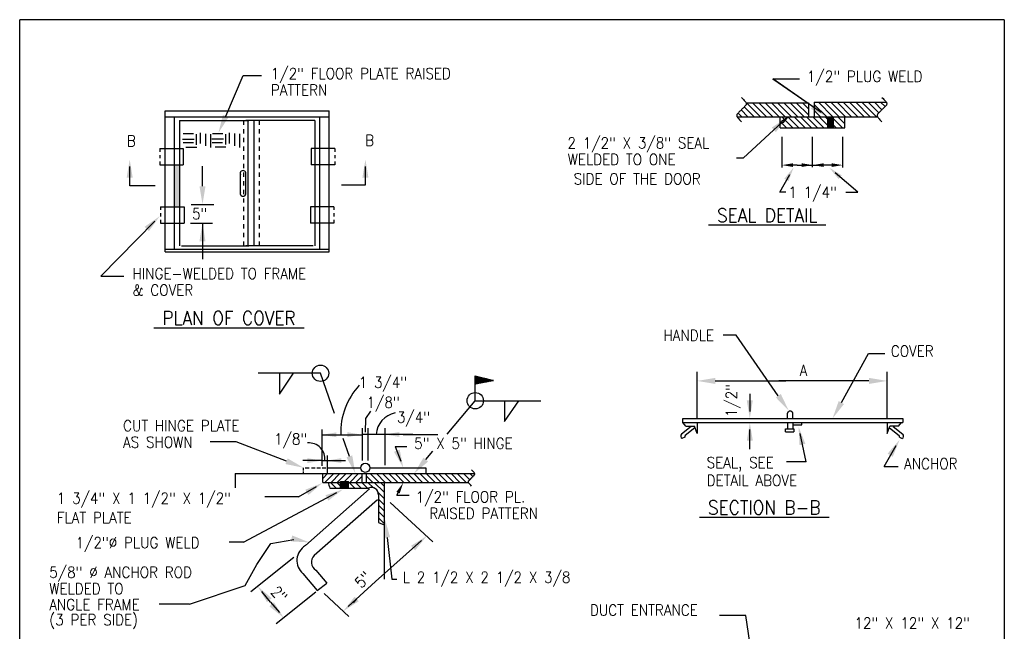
# Model space of a CAD drawing. Extents: x 0 to 7.6, y 0 to 9.85.
# Tile 2 of 2: x 0 to 7.6, y 5.12 to 9.85. Entities that reach past the tile are written whole.
import ezdxf
from ezdxf.enums import TextEntityAlignment as Align

# ---------------------------------------------------------------- set-up
doc = ezdxf.new("R2010")
doc.units = 0
doc.header["$MEASUREMENT"] = 0
doc.layers.get('0').update_dxf_attribs({"color": 2, "linetype": 'CONTINUOUS'})
doc.layers.add('E-DETL', color=2, linetype='CONTINUOUS')
doc.layers.add('E-DETL-TEXT', color=3, linetype='CONTINUOUS')
doc.styles.add('ROMANS', font='ROMANS.shx', dxfattribs={"width": 0.8})

# ---------------------------------------------------------------- blocks, each defined once
blk = doc.blocks.new('*X3')
at = {"color": 0}
for p, q in [((89.35, 170.88), (90.5, 172.03)), ((89.35, 170.9), (90.48, 172.03)), ((89.35, 170.83), (90.54, 172.02)), ((89.35, 170.85), (90.53, 172.02)), ((89.35, 170.86), (90.51, 172.02)), ((89.35, 170.77), (90.58, 172.01)), ((89.35, 170.79), (90.57, 172.01)), ((89.35, 170.81), (90.55, 172.01)), ((89.35, 170.75), (90.6, 172)), ((89.36, 171.09), (90.34, 172.07)), ((89.36, 171.11), (90.33, 172.07)), ((89.36, 171.05), (90.37, 172.06)), ((89.36, 171.07), (90.36, 172.06)), ((89.36, 170.99), (90.41, 172.05)), ((89.36, 171.01), (90.4, 172.05)), ((89.36, 171.03), (90.38, 172.05)), ((89.36, 170.94), (90.45, 172.04)), ((89.36, 170.96), (90.44, 172.04)), ((89.36, 170.98), (90.43, 172.04)), ((89.36, 170.92), (90.47, 172.03)), ((89.36, 170.75), (90.61, 172)), ((89.37, 171.26), (90.21, 172.1)), ((89.37, 171.27), (90.2, 172.1)), ((89.37, 171.29), (90.19, 172.1)), ((89.37, 171.2), (90.26, 172.09)), ((89.37, 171.22), (90.24, 172.09)), ((89.37, 171.24), (90.23, 172.09)), ((89.37, 171.14), (90.3, 172.08)), ((89.37, 171.16), (90.29, 172.08)), ((89.37, 171.18), (90.27, 172.08)), ((89.37, 171.13), (90.31, 172.07)), ((89.38, 171.46), (90.06, 172.14)), ((89.38, 171.48), (90.04, 172.14)), ((89.38, 171.4), (90.1, 172.13)), ((89.38, 171.42), (90.09, 172.13)), ((89.38, 171.44), (90.07, 172.13)), ((89.38, 171.35), (90.14, 172.12)), ((89.38, 171.37), (90.13, 172.12)), ((89.38, 171.39), (90.12, 172.12)), ((89.38, 171.31), (90.17, 172.11)), ((89.38, 171.33), (90.16, 172.11)), ((89.38, 170.75), (90.62, 171.99)), ((89.39, 171.67), (89.9, 172.18)), ((89.39, 171.68), (89.89, 172.18)), ((89.39, 171.63), (89.93, 172.17)), ((89.39, 171.65), (89.92, 172.17)), ((89.39, 171.57), (89.97, 172.16)), ((89.39, 171.59), (89.96, 172.16)), ((89.39, 171.61), (89.95, 172.16)), ((89.39, 171.52), (90.02, 172.15)), ((89.39, 171.54), (90, 172.15)), ((89.39, 171.55), (89.99, 172.15)), ((89.39, 171.5), (90.03, 172.14)), ((89.4, 171.83), (89.78, 172.21)), ((89.4, 171.85), (89.76, 172.21)), ((89.4, 171.87), (89.75, 172.21)), ((89.4, 171.78), (89.82, 172.2)), ((89.4, 171.8), (89.8, 172.2)), ((89.4, 171.81), (89.79, 172.2)), ((89.4, 171.72), (89.86, 172.19)), ((89.4, 171.74), (89.85, 172.19)), ((89.4, 171.76), (89.83, 172.19)), ((89.4, 171.7), (89.87, 172.18)), ((89.41, 172.04), (89.62, 172.25)), ((89.41, 172.06), (89.61, 172.25)), ((89.41, 172.08), (89.59, 172.25)), ((89.41, 171.98), (89.66, 172.24)), ((89.41, 172), (89.65, 172.24)), ((89.41, 172.02), (89.63, 172.24)), ((89.41, 171.95), (89.69, 172.23)), ((89.41, 171.96), (89.68, 172.23)), ((89.41, 171.89), (89.73, 172.22)), ((89.41, 171.91), (89.72, 172.22)), ((89.41, 171.93), (89.71, 172.22)), ((90.51, 170.98), (89.41, 172.07)), ((90.5, 170.98), (89.41, 172.06)), ((90.48, 170.97), (89.41, 172.04)), ((90.47, 170.97), (89.41, 172.02)), ((90.45, 170.97), (89.41, 172.01)), ((89.41, 170.76), (90.64, 171.99)), ((90.44, 170.96), (89.41, 171.99)), ((90.42, 170.96), (89.41, 171.97)), ((90.41, 170.96), (89.41, 171.96)), ((90.39, 170.95), (89.41, 171.94)), ((90.38, 170.95), (89.41, 171.92)), ((90.36, 170.95), (89.41, 171.91)), ((90.35, 170.95), (89.41, 171.89)), ((89.42, 172.26), (89.45, 172.29)), ((89.42, 172.21), (89.49, 172.28)), ((89.42, 172.22), (89.48, 172.28)), ((89.42, 172.24), (89.46, 172.28)), ((89.42, 172.15), (89.54, 172.27)), ((89.42, 172.17), (89.52, 172.27)), ((89.42, 172.19), (89.51, 172.27)), ((89.42, 172.09), (89.58, 172.26)), ((89.42, 172.11), (89.56, 172.26)), ((89.42, 172.13), (89.55, 172.26)), ((90.67, 171.01), (89.42, 172.26)), ((90.66, 171.01), (89.42, 172.24)), ((90.64, 171), (89.42, 172.22)), ((90.63, 171), (89.42, 172.21)), ((90.61, 171), (89.42, 172.19)), ((90.6, 171), (89.42, 172.17)), ((90.58, 170.99), (89.42, 172.16)), ((90.57, 170.99), (89.42, 172.14)), ((90.55, 170.99), (89.42, 172.12)), ((90.54, 170.98), (89.42, 172.11)), ((90.52, 170.98), (89.42, 172.09)), ((89.43, 172.28), (89.44, 172.29)), ((90.7, 171.02), (89.43, 172.29)), ((90.69, 171.01), (89.43, 172.27)), ((89.43, 170.76), (90.65, 171.99)), ((90.72, 171.02), (89.45, 172.29)), ((89.45, 170.77), (90.67, 171.98)), ((90.73, 171.02), (89.47, 172.28)), ((89.47, 170.77), (90.68, 171.98)), ((90.75, 171.02), (89.49, 172.28)), ((89.49, 170.78), (90.7, 171.98)), ((90.76, 171.03), (89.52, 172.27)), ((89.52, 170.78), (90.71, 171.97)), ((90.78, 171.03), (89.54, 172.27)), ((89.54, 170.79), (90.72, 171.97)), ((90.79, 171.03), (89.56, 172.26)), ((89.56, 170.79), (90.74, 171.97)), ((89.58, 170.79), (90.75, 171.96)), ((90.8, 171.04), (89.59, 172.25)), ((90.82, 171.04), (89.61, 172.25)), ((89.61, 170.8), (90.77, 171.96)), ((90.83, 171.04), (89.63, 172.24)), ((89.63, 170.8), (90.78, 171.96)), ((89.65, 170.81), (90.79, 171.95)), ((90.85, 171.05), (89.66, 172.24)), ((89.67, 170.81), (90.81, 171.95)), ((90.86, 171.05), (89.68, 172.23)), ((89.69, 170.82), (90.82, 171.95)), ((90.88, 171.05), (89.71, 172.22)), ((89.72, 170.82), (90.84, 171.94)), ((90.89, 171.05), (89.73, 172.22)), ((89.74, 170.82), (90.85, 171.94)), ((90.91, 171.06), (89.75, 172.21)), ((89.76, 170.83), (90.86, 171.93)), ((90.92, 171.06), (89.78, 172.21)), ((89.78, 170.83), (90.88, 171.93)), ((90.94, 171.06), (89.8, 172.2)), ((89.8, 170.84), (90.89, 171.93)), ((90.95, 171.07), (89.82, 172.2)), ((89.83, 170.84), (90.91, 171.92)), ((90.97, 171.07), (89.85, 172.19)), ((89.85, 170.85), (90.92, 171.92)), ((90.98, 171.07), (89.87, 172.18)), ((89.87, 170.85), (90.94, 171.92)), ((91, 171.07), (89.89, 172.18)), ((89.89, 170.86), (90.95, 171.91)), ((89.91, 170.86), (90.96, 171.91)), ((91.01, 171.08), (89.92, 172.17)), ((91.03, 171.08), (89.94, 172.17)), ((89.94, 170.86), (90.98, 171.91)), ((91.04, 171.08), (89.96, 172.16)), ((89.96, 170.87), (90.99, 171.9)), ((89.98, 170.87), (91.01, 171.9)), ((91.06, 171.09), (89.99, 172.15)), ((90, 170.88), (91.02, 171.9)), ((91.07, 171.09), (90.01, 172.15)), ((90.02, 170.88), (91.03, 171.89)), ((91.09, 171.09), (90.04, 172.14)), ((90.05, 170.89), (91.05, 171.89)), ((91.1, 171.1), (90.06, 172.14)), ((91.11, 171.1), (90.08, 172.13)), ((91.13, 171.1), (90.11, 172.12)), ((91.14, 171.1), (90.13, 172.12)), ((91.16, 171.11), (90.15, 172.11)), ((91.17, 171.11), (90.18, 172.11)), ((91.19, 171.11), (90.2, 172.1)), ((91.2, 171.12), (90.22, 172.09)), ((91.22, 171.12), (90.25, 172.09)), ((91.23, 171.12), (90.27, 172.08)), ((91.25, 171.12), (90.29, 172.08)), ((91.26, 171.13), (90.32, 172.07)), ((91.28, 171.13), (90.34, 172.07)), ((91.29, 171.13), (90.37, 172.06)), ((91.31, 171.14), (90.39, 172.05)), ((91.32, 171.14), (90.41, 172.05)), ((91.34, 171.14), (90.44, 172.04)), ((91.35, 171.14), (90.46, 172.04)), ((91.37, 171.15), (90.48, 172.03)), ((91.38, 171.15), (90.51, 172.02)), ((91.4, 171.15), (90.53, 172.02)), ((91.41, 171.16), (90.55, 172.01)), ((91.42, 171.16), (90.58, 172.01)), ((91.44, 171.16), (90.6, 172)), ((91.45, 171.17), (90.62, 171.99)), ((91.47, 171.17), (90.65, 171.99)), ((91.48, 171.17), (90.67, 171.98)), ((91.5, 171.17), (90.7, 171.98)), ((91.51, 171.18), (90.72, 171.97)), ((91.53, 171.18), (90.74, 171.97)), ((91.54, 171.18), (90.77, 171.96)), ((91.56, 171.19), (90.79, 171.95)), ((91.57, 171.19), (90.81, 171.95)), ((91.59, 171.19), (90.84, 171.94)), ((91.6, 171.19), (90.86, 171.94)), ((91.62, 171.2), (90.88, 171.93)), ((91.63, 171.2), (90.91, 171.92)), ((91.65, 171.2), (90.93, 171.92)), ((91.66, 171.21), (90.95, 171.91)), ((91.68, 171.21), (90.98, 171.91)), ((91.69, 171.21), (91, 171.9)), ((91.7, 171.22), (91.03, 171.89)), ((91.72, 171.22), (91.05, 171.89)), ((89.49, 170.78), (89.35, 170.91)), ((89.48, 170.77), (89.35, 170.9)), ((89.46, 170.77), (89.35, 170.88)), ((89.45, 170.77), (89.35, 170.86)), ((89.43, 170.76), (89.35, 170.85)), ((89.42, 170.76), (89.35, 170.83)), ((89.4, 170.76), (89.35, 170.81)), ((89.39, 170.76), (89.35, 170.8)), ((89.37, 170.75), (89.35, 170.78)), ((89.36, 170.75), (89.35, 170.76)), ((89.65, 170.81), (89.36, 171.1)), ((89.64, 170.81), (89.36, 171.08)), ((89.62, 170.8), (89.36, 171.06)), ((89.61, 170.8), (89.36, 171.05)), ((89.6, 170.8), (89.36, 171.03)), ((89.58, 170.79), (89.36, 171.01)), ((89.57, 170.79), (89.36, 171)), ((89.55, 170.79), (89.36, 170.98)), ((89.54, 170.78), (89.36, 170.96)), ((89.52, 170.78), (89.36, 170.95)), ((89.51, 170.78), (89.36, 170.93)), ((89.83, 170.84), (89.37, 171.3)), ((89.82, 170.84), (89.37, 171.28)), ((89.8, 170.84), (89.37, 171.27)), ((89.79, 170.83), (89.37, 171.25)), ((89.77, 170.83), (89.37, 171.23)), ((89.76, 170.83), (89.37, 171.22)), ((89.74, 170.83), (89.37, 171.2)), ((89.73, 170.82), (89.37, 171.18)), ((89.71, 170.82), (89.37, 171.17)), ((89.7, 170.82), (89.37, 171.15)), ((89.68, 170.81), (89.37, 171.13)), ((89.67, 170.81), (89.37, 171.12)), ((89.99, 170.88), (89.38, 171.48)), ((89.98, 170.87), (89.38, 171.47)), ((89.96, 170.87), (89.38, 171.45)), ((89.95, 170.87), (89.38, 171.43)), ((89.93, 170.86), (89.38, 171.42)), ((89.92, 170.86), (89.38, 171.4)), ((89.91, 170.86), (89.38, 171.38)), ((89.89, 170.86), (89.38, 171.37)), ((89.88, 170.85), (89.38, 171.35)), ((89.86, 170.85), (89.38, 171.33)), ((89.85, 170.85), (89.38, 171.32)), ((90.17, 170.91), (89.39, 171.69)), ((90.16, 170.91), (89.39, 171.67)), ((90.14, 170.9), (89.39, 171.65)), ((90.13, 170.9), (89.39, 171.64)), ((90.11, 170.9), (89.39, 171.62)), ((90.1, 170.9), (89.39, 171.6)), ((90.08, 170.89), (89.39, 171.59)), ((90.07, 170.89), (89.39, 171.57)), ((90.05, 170.89), (89.39, 171.55)), ((90.04, 170.88), (89.39, 171.54)), ((90.02, 170.88), (89.39, 171.52)), ((90.01, 170.88), (89.39, 171.5)), ((90.33, 170.94), (89.4, 171.87)), ((90.32, 170.94), (89.4, 171.85)), ((90.3, 170.94), (89.4, 171.84)), ((90.29, 170.93), (89.4, 171.82)), ((90.27, 170.93), (89.4, 171.8)), ((90.26, 170.93), (89.4, 171.79)), ((90.24, 170.93), (89.4, 171.77)), ((90.23, 170.92), (89.4, 171.75)), ((90.21, 170.92), (89.4, 171.74)), ((90.2, 170.92), (89.4, 171.72)), ((90.19, 170.91), (89.4, 171.7)), ((90.07, 170.89), (91.06, 171.89)), ((90.09, 170.89), (91.08, 171.88)), ((90.11, 170.9), (91.09, 171.88)), ((90.13, 170.9), (91.11, 171.87)), ((90.16, 170.91), (91.12, 171.87)), ((90.18, 170.91), (91.13, 171.87)), ((90.2, 170.92), (91.15, 171.86)), ((90.22, 170.92), (91.16, 171.86)), ((90.24, 170.93), (91.18, 171.86)), ((90.27, 170.93), (91.19, 171.85)), ((90.29, 170.93), (91.2, 171.85)), ((90.31, 170.94), (91.22, 171.85)), ((90.33, 170.94), (91.23, 171.84)), ((90.35, 170.95), (91.25, 171.84)), ((90.38, 170.95), (91.26, 171.84)), ((90.4, 170.96), (91.28, 171.83)), ((90.42, 170.96), (91.29, 171.83)), ((90.44, 170.96), (91.3, 171.83)), ((90.47, 170.97), (91.32, 171.82)), ((90.49, 170.97), (91.33, 171.82)), ((90.51, 170.98), (91.35, 171.81)), ((90.53, 170.98), (91.36, 171.81)), ((90.55, 170.99), (91.37, 171.81)), ((90.58, 170.99), (91.39, 171.8)), ((90.6, 171), (91.4, 171.8)), ((90.62, 171), (91.42, 171.8)), ((90.64, 171), (91.43, 171.79)), ((90.66, 171.01), (91.44, 171.79)), ((90.69, 171.01), (91.46, 171.79)), ((90.71, 171.02), (91.47, 171.78)), ((90.73, 171.02), (91.49, 171.78)), ((90.75, 171.03), (91.5, 171.78)), ((90.77, 171.03), (91.52, 171.77)), ((90.8, 171.03), (91.53, 171.77)), ((90.82, 171.04), (91.54, 171.77)), ((90.84, 171.04), (91.56, 171.76)), ((90.86, 171.05), (91.57, 171.76)), ((90.88, 171.05), (91.59, 171.75)), ((90.91, 171.06), (91.6, 171.75)), ((90.93, 171.06), (91.61, 171.75)), ((90.95, 171.07), (91.63, 171.74)), ((90.97, 171.07), (91.64, 171.74)), ((90.99, 171.07), (91.66, 171.74)), ((91.02, 171.08), (91.67, 171.73)), ((91.04, 171.08), (91.69, 171.73)), ((91.06, 171.09), (91.7, 171.73)), ((91.73, 171.22), (91.07, 171.88)), ((91.08, 171.09), (91.71, 171.72)), ((91.75, 171.22), (91.1, 171.88)), ((91.1, 171.1), (91.73, 171.72)), ((91.76, 171.23), (91.12, 171.87)), ((91.13, 171.1), (91.74, 171.72)), ((91.78, 171.23), (91.14, 171.87)), ((91.15, 171.1), (91.76, 171.71)), ((91.79, 171.23), (91.17, 171.86)), ((91.17, 171.11), (91.77, 171.71)), ((91.81, 171.24), (91.19, 171.85)), ((91.19, 171.11), (91.78, 171.71)), ((91.82, 171.24), (91.21, 171.85)), ((91.21, 171.12), (91.8, 171.7)), ((91.84, 171.24), (91.24, 171.84)), ((91.24, 171.12), (91.81, 171.7)), ((91.85, 171.24), (91.26, 171.84)), ((91.26, 171.13), (91.83, 171.69)), ((91.87, 171.25), (91.28, 171.83)), ((91.28, 171.13), (91.84, 171.69)), ((91.3, 171.14), (91.85, 171.69)), ((91.88, 171.25), (91.31, 171.82)), ((91.9, 171.25), (91.33, 171.82)), ((91.33, 171.14), (91.87, 171.68)), ((91.35, 171.14), (91.88, 171.68)), ((91.91, 171.26), (91.36, 171.81)), ((91.37, 171.15), (91.9, 171.68)), ((91.93, 171.26), (91.38, 171.81)), ((91.39, 171.15), (91.91, 171.67)), ((91.94, 171.26), (91.4, 171.8)), ((91.41, 171.16), (91.93, 171.67)), ((91.96, 171.26), (91.43, 171.79)), ((91.44, 171.16), (91.94, 171.67)), ((91.97, 171.27), (91.45, 171.79)), ((91.46, 171.17), (91.95, 171.66)), ((91.99, 171.27), (91.47, 171.78)), ((91.48, 171.17), (91.97, 171.66)), ((92, 171.27), (91.5, 171.78)), ((91.5, 171.17), (91.98, 171.66)), ((92.01, 171.28), (91.52, 171.77)), ((91.52, 171.18), (92, 171.65)), ((92.03, 171.28), (91.54, 171.77)), ((91.55, 171.18), (92.01, 171.65)), ((92.04, 171.28), (91.57, 171.76)), ((91.57, 171.19), (92.02, 171.64)), ((92.06, 171.29), (91.59, 171.75)), ((91.59, 171.19), (92.04, 171.64)), ((92.07, 171.29), (91.61, 171.75)), ((91.61, 171.2), (92.05, 171.64)), ((91.63, 171.2), (92.07, 171.63)), ((92.09, 171.29), (91.64, 171.74)), ((92.1, 171.29), (91.66, 171.74)), ((91.66, 171.21), (92.08, 171.63)), ((91.68, 171.21), (92.1, 171.63)), ((92.12, 171.3), (91.69, 171.73)), ((91.7, 171.21), (92.11, 171.62)), ((92.13, 171.3), (91.71, 171.72)), ((91.72, 171.22), (92.12, 171.62)), ((92.15, 171.3), (91.73, 171.72)), ((91.74, 171.22), (92.14, 171.62)), ((92.16, 171.31), (91.76, 171.71)), ((91.77, 171.23), (92.15, 171.61)), ((92.18, 171.31), (91.78, 171.71)), ((91.79, 171.23), (92.17, 171.61)), ((92.19, 171.31), (91.8, 171.7)), ((91.81, 171.24), (92.18, 171.61)), ((92.21, 171.31), (91.83, 171.69)), ((91.83, 171.24), (92.19, 171.6)), ((92.22, 171.32), (91.85, 171.69)), ((91.85, 171.24), (92.21, 171.6)), ((92.24, 171.32), (91.87, 171.68)), ((91.88, 171.25), (92.22, 171.6)), ((92.25, 171.32), (91.9, 171.68)), ((91.9, 171.25), (92.24, 171.59)), ((92.27, 171.33), (91.92, 171.67)), ((91.92, 171.26), (92.25, 171.59)), ((92.28, 171.33), (91.94, 171.67)), ((91.94, 171.26), (92.27, 171.58)), ((91.96, 171.27), (92.28, 171.58)), ((92.29, 171.33), (91.97, 171.66)), ((92.31, 171.34), (91.99, 171.65)), ((91.99, 171.27), (92.29, 171.58)), ((92.01, 171.28), (92.31, 171.57)), ((92.32, 171.34), (92.02, 171.65)), ((92.03, 171.28), (92.32, 171.57)), ((92.34, 171.34), (92.04, 171.64)), ((92.05, 171.28), (92.34, 171.57)), ((92.35, 171.34), (92.06, 171.64)), ((92.07, 171.29), (92.35, 171.56)), ((92.37, 171.35), (92.09, 171.63)), ((92.1, 171.29), (92.36, 171.56)), ((92.38, 171.35), (92.11, 171.62)), ((92.12, 171.3), (92.38, 171.56)), ((92.4, 171.35), (92.13, 171.62)), ((92.14, 171.3), (92.39, 171.55)), ((92.41, 171.36), (92.16, 171.61)), ((92.16, 171.31), (92.41, 171.55)), ((92.43, 171.36), (92.18, 171.61)), ((92.19, 171.31), (92.42, 171.55)), ((92.44, 171.36), (92.2, 171.6)), ((92.21, 171.31), (92.43, 171.54)), ((92.46, 171.36), (92.23, 171.59)), ((92.23, 171.32), (92.45, 171.54)), ((92.47, 171.37), (92.25, 171.59)), ((92.25, 171.32), (92.46, 171.54)), ((92.49, 171.37), (92.27, 171.58)), ((92.27, 171.33), (92.48, 171.53)), ((92.5, 171.37), (92.3, 171.58)), ((92.3, 171.33), (92.49, 171.53)), ((92.52, 171.38), (92.32, 171.57)), ((92.32, 171.34), (92.51, 171.52)), ((92.34, 171.34), (92.52, 171.52)), ((92.53, 171.38), (92.35, 171.56)), ((92.36, 171.35), (92.53, 171.52)), ((92.55, 171.38), (92.37, 171.56)), ((92.38, 171.35), (92.55, 171.51)), ((92.56, 171.38), (92.39, 171.55)), ((92.41, 171.35), (92.56, 171.51)), ((92.58, 171.39), (92.42, 171.55)), ((92.43, 171.36), (92.58, 171.51)), ((92.59, 171.39), (92.44, 171.54)), ((92.45, 171.36), (92.59, 171.5)), ((92.6, 171.39), (92.46, 171.54)), ((92.47, 171.37), (92.6, 171.5)), ((92.62, 171.4), (92.49, 171.53)), ((92.49, 171.37), (92.62, 171.5)), ((92.63, 171.4), (92.51, 171.52)), ((92.52, 171.38), (92.63, 171.49)), ((92.65, 171.4), (92.53, 171.52)), ((92.54, 171.38), (92.65, 171.49)), ((92.66, 171.41), (92.56, 171.51)), ((92.56, 171.38), (92.66, 171.49)), ((92.68, 171.41), (92.58, 171.51)), ((92.58, 171.39), (92.68, 171.48)), ((92.69, 171.41), (92.6, 171.5)), ((92.6, 171.39), (92.69, 171.48)), ((92.71, 171.41), (92.63, 171.49)), ((92.63, 171.4), (92.7, 171.48)), ((92.72, 171.42), (92.65, 171.49)), ((92.65, 171.4), (92.72, 171.47)), ((92.74, 171.42), (92.67, 171.48)), ((92.67, 171.41), (92.73, 171.47)), ((92.69, 171.41), (92.75, 171.46)), ((92.75, 171.42), (92.7, 171.48)), ((92.71, 171.42), (92.76, 171.46)), ((92.77, 171.43), (92.72, 171.47)), ((92.74, 171.42), (92.77, 171.46)), ((92.78, 171.43), (92.75, 171.46)), ((92.76, 171.42), (92.79, 171.45)), ((92.8, 171.43), (92.77, 171.46)), ((92.78, 171.43), (92.8, 171.45)), ((92.81, 171.43), (92.79, 171.45)), ((92.8, 171.43), (92.82, 171.45)), ((92.83, 171.44), (92.82, 171.45)), ((92.82, 171.44), (92.83, 171.44)), ((92.84, 171.44), (92.84, 171.44))]:
    blk.add_line(p, q, dxfattribs=at)
blk = doc.blocks.new('BREAK')
blk.add_lwpolyline([(0, 0.0625), (-0.0055, 0.057), (-0.0103, 0.0521), (-0.0144, 0.0479), (-0.0177, 0.0441), (-0.0205, 0.0408), (-0.0225, 0.0378), (-0.0239, 0.0351), (-0.0247, 0.0326), (-0.0249, 0.0302), (-0.0246, 0.0279), (-0.0238, 0.0257), (-0.0226, 0.0236), (-0.0211, 0.0216), (-0.0194, 0.0196), (-0.0176, 0.0176), (-0.0156, 0.0156), (-0.0137, 0.0137), (-0.0117, 0.0117), (-0.0098, 0.0098), (-0.0078, 0.0078), (-0.0059, 0.0059), (-0.0039, 0.0039), (-0.002, 0.002), (0, 0), (0.002, -0.002), (0.0039, -0.0039), (0.0059, -0.0059), (0.0078, -0.0078), (0.0098, -0.0098), (0.0117, -0.0117), (0.0137, -0.0137), (0.0156, -0.0156), (0.0176, -0.0176), (0.0194, -0.0196), (0.0211, -0.0216), (0.0226, -0.0236), (0.0238, -0.0257), (0.0246, -0.0279), (0.0249, -0.0302), (0.0247, -0.0326), (0.0239, -0.0351), (0.0225, -0.0378), (0.0205, -0.0408), (0.0177, -0.0441), (0.0144, -0.0479), (0.0103, -0.0521), (0.0055, -0.057), (0, -0.0625)])

msp = doc.modelspace()

# ---------------------------------------------------------------- linework, layer by layer
at = {"layer": 'E-DETL'}
for p, q in [((7.6036, 9.8484), (0, 9.8484)), ((0, 0), (0, 9.8484)), ((7.6036, 9.8484), (7.6036, 0)), ((5.6101, 9.2058), (6.0903, 9.2058)), ((5.7202, 9.0977), (5.6121, 9.2058)), ((5.7683, 9.0977), (5.6602, 9.2058)), ((5.8164, 9.0977), (5.7083, 9.2058)), ((5.8645, 9.0977), (5.7564, 9.2058)), ((5.9125, 9.0977), (5.8045, 9.2058)), ((5.9606, 9.0977), (5.8525, 9.2058)), ((6.0087, 9.0977), (5.9006, 9.2058)), ((6.0568, 9.0977), (5.9487, 9.2058)), ((6.0903, 9.1123), (5.9968, 9.2058)), ((6.0903, 9.1603), (6.0449, 9.2058)), ((6.0903, 9.2058), (6.0903, 9.0977)), ((6.1361, 9.2103), (6.1361, 9.0977)), ((6.1361, 9.2103), (6.6923, 9.2103)), ((6.2804, 9.0977), (6.1678, 9.2103)), ((6.3285, 9.0977), (6.2159, 9.2103)), ((6.3766, 9.0977), (6.264, 9.2103)), ((6.4246, 9.0977), (6.3121, 9.2103)), ((6.4727, 9.0977), (6.3601, 9.2103)), ((6.5208, 9.0977), (6.4082, 9.2103)), ((6.5689, 9.0977), (6.4563, 9.2103)), ((6.617, 9.0977), (6.5044, 9.2103)), ((6.6346, 9.1281), (6.5525, 9.2103)), ((6.6587, 9.1522), (6.6006, 9.2103)), ((6.6827, 9.1762), (6.6486, 9.2103)), ((1.1236, 8.0536), (1.1236, 9.144)), ((1.1236, 9.144), (2.3909, 9.144)), ((2.3909, 8.0536), (2.3909, 9.144)), ((5.576, 9.0977), (5.5476, 9.126)), ((5.624, 9.0977), (5.5716, 9.1501)), ((5.6721, 9.0977), (5.5957, 9.1741)), ((6.2323, 9.0977), (6.1361, 9.1938)), ((6.1842, 9.0977), (6.1361, 9.1458)), ((1.1236, 9.0983), (2.3909, 9.0983)), ((1.1956, 8.0753), (1.1956, 9.0983)), ((1.2344, 9.068), (1.2344, 8.1)), ((1.2344, 9.068), (1.7689, 9.068)), ((1.731, 9.0347), (1.731, 9.068)), ((2.2801, 9.068), (1.7456, 9.068)), ((1.7646, 8.1), (1.7646, 9.068)), ((1.8105, 8.1), (1.8105, 9.068)), ((1.8517, 9.0347), (1.8517, 9.068)), ((2.2801, 9.068), (2.2801, 8.1)), ((2.3189, 8.0753), (2.3189, 9.0983)), ((5.5408, 9.0977), (6.6245, 9.0977)), ((5.8734, 9.0125), (5.8734, 9.0977)), ((5.9215, 9.0125), (5.8734, 9.0606)), ((5.9696, 9.0125), (5.8844, 9.0977)), ((6.0177, 9.0125), (5.9325, 9.0977)), ((6.0658, 9.0125), (5.9806, 9.0977)), ((6.1138, 9.0125), (6.0287, 9.0977)), ((6.1619, 9.0125), (6.0768, 9.0977)), ((6.21, 9.0125), (6.1248, 9.0977)), ((6.2581, 9.0125), (6.1729, 9.0977)), ((6.3062, 9.0125), (6.221, 9.0977)), ((6.238, 9.0977), (6.238, 9.0125)), ((6.3543, 9.0125), (6.2691, 9.0977)), ((6.2811, 9.0977), (6.2811, 9.0125)), ((6.3723, 9.0425), (6.3172, 9.0977)), ((6.3723, 9.0906), (6.3653, 9.0977)), ((6.3723, 9.0125), (6.3723, 9.0977)), ((1.3928, 8.9725), (1.3928, 8.8902)), ((1.6183, 8.9745), (1.6183, 8.8923)), ((1.731, 8.9679), (1.731, 9.0013)), ((1.8517, 8.9679), (1.8517, 9.0013)), ((5.8734, 9.0125), (6.3723, 9.0125)), ((1.258, 8.9243), (1.3479, 8.9243)), ((1.2618, 8.8977), (1.3414, 8.8977)), ((1.2627, 8.9676), (1.3422, 8.9676)), ((1.3638, 8.9623), (1.3638, 8.8807)), ((1.4339, 8.966), (1.4339, 8.8721)), ((1.4723, 8.9629), (1.4723, 8.8589)), ((1.4836, 8.9264), (1.5735, 8.9264)), ((1.4874, 8.8998), (1.5669, 8.8998)), ((1.4882, 8.9697), (1.5678, 8.9697)), ((1.5893, 8.9644), (1.5893, 8.8828)), ((1.6595, 8.9681), (1.6595, 8.8742)), ((1.6979, 8.965), (1.6979, 8.861)), ((1.731, 8.9011), (1.731, 8.9345)), ((1.8517, 8.9011), (1.8517, 8.9345)), ((1.0813, 8.8534), (1.0813, 8.8278)), ((1.0813, 8.8534), (1.2628, 8.8534)), ((1.2628, 8.8534), (1.2628, 8.7254)), ((1.2834, 8.8637), (1.3667, 8.8637)), ((1.509, 8.8658), (1.5922, 8.8658)), ((1.731, 8.8344), (1.731, 8.8678)), ((1.8517, 8.8344), (1.8517, 8.8678)), ((2.4333, 8.8534), (2.2517, 8.8534)), ((2.2517, 8.8534), (2.2517, 8.7254)), ((2.4333, 8.8534), (2.4333, 8.8278)), ((1.0813, 8.8022), (1.0813, 8.7766)), ((1.0813, 8.751), (1.0813, 8.7254)), ((1.731, 8.7676), (1.731, 8.801)), ((1.8517, 8.7676), (1.8517, 8.801)), ((2.4333, 8.8022), (2.4333, 8.7766)), ((2.4333, 8.751), (2.4333, 8.7254)), ((1.0813, 8.7254), (1.2628, 8.7254)), ((1.731, 8.7009), (1.731, 8.7342)), ((1.8517, 8.7009), (1.8517, 8.7342)), ((2.4333, 8.7254), (2.2517, 8.7254)), ((1.7042, 8.5159), (1.7042, 8.6489)), ((1.731, 8.6341), (1.731, 8.6675)), ((1.731, 8.5673), (1.731, 8.6007)), ((1.7454, 8.507), (1.7454, 8.6492)), ((1.8517, 8.6341), (1.8517, 8.6675)), ((1.8517, 8.5673), (1.8517, 8.6007)), ((1.731, 8.5006), (1.731, 8.534)), ((1.8517, 8.5006), (1.8517, 8.534)), ((1.731, 8.4338), (1.731, 8.4672)), ((1.8517, 8.4338), (1.8517, 8.4672)), ((1.0875, 8.4027), (1.0875, 8.3771)), ((1.0875, 8.4027), (1.2691, 8.4027)), ((1.2691, 8.4027), (1.2691, 8.2747)), ((1.731, 8.3671), (1.731, 8.4004)), ((1.8517, 8.3671), (1.8517, 8.4004)), ((2.2454, 8.4027), (2.2454, 8.2747)), ((2.427, 8.4027), (2.2454, 8.4027)), ((2.427, 8.4027), (2.427, 8.3771)), ((1.0875, 8.3515), (1.0875, 8.3259)), ((1.0875, 8.3003), (1.0875, 8.2747)), ((1.731, 8.3003), (1.731, 8.3337)), ((1.8517, 8.3003), (1.8517, 8.3337)), ((2.427, 8.3515), (2.427, 8.3259)), ((2.427, 8.3003), (2.427, 8.2747)), ((1.0875, 8.2747), (1.2691, 8.2747)), ((1.1236, 8.0536), (1.1236, 8.2747)), ((1.731, 8.2335), (1.731, 8.2669)), ((1.8517, 8.2335), (1.8517, 8.2669)), ((2.427, 8.2747), (2.2454, 8.2747)), ((1.731, 8.1668), (1.731, 8.2002)), ((1.8517, 8.1668), (1.8517, 8.2002)), ((1.1236, 8.0753), (2.3899, 8.0753)), ((1.249, 8.1), (1.7684, 8.1)), ((1.731, 8.1), (1.731, 8.1334)), ((2.2656, 8.1), (1.7461, 8.1)), ((1.8517, 8.1), (1.8517, 8.1334)), ((1.1236, 8.0536), (2.3909, 8.0536)), ((5.9286, 6.7649), (5.9286, 6.8069)), ((5.9708, 6.7649), (5.9708, 6.8069)), ((5.1856, 6.7029), (5.1108, 6.6434)), ((5.12, 6.7333), (5.12, 6.7649)), ((5.12, 6.7649), (6.8196, 6.7649)), ((5.1435, 6.7051), (5.12, 6.7333)), ((5.12, 6.7333), (6.8196, 6.7333)), ((5.2127, 6.693), (5.1379, 6.6336)), ((5.1435, 6.7051), (5.2099, 6.7051)), ((5.2313, 6.65), (5.2099, 6.7051)), ((5.2313, 6.7333), (5.2313, 6.65)), ((5.9286, 6.7333), (5.9286, 6.6853)), ((5.9708, 6.7333), (5.9708, 6.6853)), ((5.9708, 6.7155), (6.0401, 6.7155)), ((6.0401, 6.7155), (6.0401, 6.7333)), ((6.699, 6.7333), (6.699, 6.65)), ((6.699, 6.65), (6.7205, 6.7051)), ((6.7176, 6.693), (6.7924, 6.6336)), ((6.7869, 6.7051), (6.7205, 6.7051)), ((6.7448, 6.7029), (6.8196, 6.6434)), ((6.7869, 6.7051), (6.8104, 6.7333)), ((6.8196, 6.7649), (6.8196, 6.7333)), ((5.1359, 6.62), (5.1142, 6.6097)), ((5.9129, 6.6612), (5.9129, 6.6853)), ((5.9129, 6.6853), (5.9793, 6.6853)), ((5.9129, 6.6612), (5.9793, 6.6612)), ((5.9793, 6.6853), (5.9793, 6.6612)), ((6.7945, 6.62), (6.8161, 6.6097)), ((2.3734, 6.3935), (2.3734, 6.3396)), ((1.6641, 6.3396), (1.6641, 6.229)), ((1.6641, 6.3396), (3.5139, 6.3396)), ((2.192, 6.3643), (2.192, 6.3843)), ((2.192, 6.3396), (2.192, 6.3551)), ((2.2058, 6.3843), (2.2358, 6.3843)), ((2.2528, 6.3843), (2.283, 6.3843)), ((2.2947, 6.3843), (2.3237, 6.3843)), ((2.3364, 6.3843), (2.3593, 6.3843)), ((2.3771, 6.3396), (2.34, 6.3025)), ((2.34, 6.271), (2.34, 6.3396)), ((2.4252, 6.3396), (2.3566, 6.271)), ((2.3593, 6.3843), (2.365, 6.3843)), ((2.3734, 6.3843), (2.6318, 6.3843)), ((2.4733, 6.3396), (2.4047, 6.271)), ((2.5213, 6.3396), (2.4528, 6.271)), ((2.5694, 6.3396), (2.5009, 6.271)), ((2.6175, 6.3396), (2.5489, 6.271)), ((2.6451, 6.3191), (2.597, 6.271)), ((2.6451, 6.271), (2.6451, 6.3396)), ((2.6788, 6.271), (2.6788, 6.3396)), ((2.7269, 6.271), (2.6788, 6.3191)), ((2.7038, 6.3843), (3.1354, 6.3843)), ((2.775, 6.271), (2.7064, 6.3396)), ((2.823, 6.271), (2.7545, 6.3396)), ((2.8711, 6.271), (2.8026, 6.3396)), ((2.9192, 6.271), (2.8506, 6.3396)), ((2.9673, 6.271), (2.8987, 6.3396)), ((3.0154, 6.271), (2.9468, 6.3396)), ((3.0635, 6.271), (2.9949, 6.3396)), ((3.1115, 6.271), (3.043, 6.3396)), ((3.1596, 6.271), (3.0911, 6.3396)), ((3.1354, 6.3843), (3.1354, 6.3396)), ((3.2077, 6.271), (3.1391, 6.3396)), ((3.2558, 6.271), (3.1872, 6.3396)), ((3.3039, 6.271), (3.2353, 6.3396)), ((3.352, 6.271), (3.2834, 6.3396)), ((3.4, 6.271), (3.3315, 6.3396)), ((3.4481, 6.271), (3.3796, 6.3396)), ((3.4755, 6.2918), (3.4276, 6.3396)), ((3.4995, 6.3158), (3.4757, 6.3396)), ((2.34, 6.271), (3.4657, 6.271)), ((2.4443, 6.2273), (2.4005, 6.271)), ((2.4924, 6.2273), (2.4486, 6.271)), ((2.4767, 6.2776), (2.5387, 6.2776)), ((2.4767, 6.2262), (2.4767, 6.2776)), ((2.5405, 6.2273), (2.4967, 6.271)), ((2.5387, 6.2262), (2.5387, 6.2776)), ((2.5885, 6.2273), (2.5448, 6.271)), ((2.6366, 6.2273), (2.5929, 6.271)), ((2.6847, 6.2273), (2.6409, 6.271)), ((2.7311, 6.229), (2.689, 6.271)), ((2.8136, 6.1946), (2.7371, 6.271)), ((2.8136, 6.2426), (2.7852, 6.271)), ((2.8136, 6.271), (2.8136, 5.5243)), ((2.7023, 6.2207), (2.2059, 5.7821)), ((2.3962, 6.2273), (2.6938, 6.2273)), ((2.4767, 6.2262), (2.5387, 6.2262)), ((2.8136, 6.1465), (2.7675, 6.1926)), ((2.7697, 6.1745), (2.7697, 5.9599)), ((2.7623, 6.1362), (2.2742, 5.7048)), ((2.8136, 6.0984), (2.7697, 6.1422)), ((2.8136, 6.0503), (2.7697, 6.0942)), ((2.8136, 6.0022), (2.7697, 6.0461)), ((2.8136, 5.9541), (2.7697, 5.998)), ((2.7697, 5.9599), (2.8136, 5.9435)), ((2.1875, 5.5657), (2.2972, 5.4349)), ((2.2858, 5.5937), (2.3715, 5.4916)), ((2.2972, 5.4349), (2.3709, 5.4922))]:
    msp.add_line(p, q, dxfattribs=at)
msp.add_circle((2.6686, 6.3841), 0.0352, dxfattribs=at)
for centre, radius, start, end in [((1.7247, 8.6591), 0.0229, 334.45493, 206.37744), ((1.7247, 8.5058), 0.0229, 153.62201, 25.5445), ((5.9497, 6.7997), 0.0223, 18.78013, 161.21988), ((5.1282, 6.6282), 0.0231, 138.85883, 232.88754), ((5.1505, 6.6247), 0.0154, 144.89899, 198.05104), ((6.7798, 6.6247), 0.0154, 341.94836, 35.10071), ((6.8022, 6.6282), 0.0231, 307.11185, 41.1409), ((2.5125, 6.2889), 0.1316, 187.80988, 207.92966), ((2.7162, 6.1785), 0.0536, 355.67319, 114.68012), ((2.2749, 5.6673), 0.1339, 120.97817, 229.29822), ((2.3245, 5.6539), 0.0716, 134.65262, 237.25302)]:
    msp.add_arc(centre, radius, start, end, dxfattribs=at)
for points in [[(6.238, 9.0977), (6.2811, 9.0977), (6.238, 9.0125), (6.2811, 9.0125)], [(1.1956, 8.7254), (1.2344, 8.7254), (1.1956, 8.4027), (1.2344, 8.4027)], [(2.4767, 6.2776), (2.5387, 6.2776), (2.4767, 6.2262), (2.5387, 6.2262)]]:
    msp.add_solid(points, dxfattribs=at)
at = {"layer": 'E-DETL-TEXT'}
for p, q in [((1.5909, 9.1028), (1.7269, 9.4159)), ((1.7269, 9.4159), (1.8668, 9.4159)), ((5.8148, 9.3904), (6.1892, 9.1323)), ((5.8148, 9.3904), (6.0211, 9.3904)), ((6.1224, 9.1776), (5.8148, 9.3904)), ((5.5872, 8.7771), (5.8878, 9.0565)), ((5.8818, 9.063), (5.9267, 9.0927)), ((5.8878, 9.0565), (5.8818, 9.063)), ((5.8938, 9.05), (5.8878, 9.0565)), ((5.9267, 9.0927), (5.8938, 9.05)), ((5.8238, 8.997), (5.5872, 8.7771)), ((5.8866, 8.942), (5.8866, 8.7062)), ((6.1206, 8.942), (6.1206, 8.7075)), ((6.3546, 8.942), (6.3546, 8.706)), ((5.5872, 8.7771), (5.5344, 8.7771)), ((0.8496, 8.563), (0.8496, 8.7139)), ((1.4118, 8.5612), (1.4118, 8.715)), ((2.67, 8.5727), (2.67, 8.7144)), ((6.0033, 8.724), (5.9397, 8.724)), ((6.0033, 8.724), (6.0675, 8.724)), ((6.0272, 8.724), (6.1842, 8.724)), ((6.3132, 8.724), (6.1737, 8.724)), ((5.8696, 8.5141), (5.9472, 8.6522)), ((6.4718, 8.5137), (6.2982, 8.6642)), ((1.0471, 8.563), (0.8496, 8.563)), ((2.4847, 8.5727), (2.67, 8.5727)), ((5.9159, 8.5141), (5.8696, 8.5141)), ((6.3798, 8.5137), (6.4737, 8.5137)), ((1.3243, 8.4206), (1.4993, 8.4206)), ((0.6255, 7.8655), (1.0446, 8.2918)), ((1.318, 8.2759), (1.4883, 8.2759)), ((1.4116, 8.2759), (1.4116, 7.9976)), ((0.6255, 7.8655), (0.8032, 7.8655)), ((5.5319, 7.4085), (5.432, 7.4085)), ((5.8583, 6.9413), (5.5319, 7.4085)), ((6.3452, 6.8886), (6.5555, 7.2689)), ((6.5555, 7.2689), (6.6813, 7.2689)), ((2.3228, 7.1147), (1.841, 7.1147)), ((2.0063, 7.1147), (2.0063, 6.9541)), ((2.0063, 6.9541), (2.115, 7.1147)), ((2.4306, 6.8043), (2.3228, 7.1147)), ((3.518, 6.9022), (3.518, 7.0958)), ((3.518, 7.0958), (3.6597, 7.058)), ((5.2313, 6.7649), (5.2313, 7.1248)), ((6.699, 6.7649), (6.699, 7.1248)), ((3.6597, 7.058), (3.518, 7.0297)), ((5.3719, 7.0557), (5.9154, 7.0557)), ((6.5585, 7.0557), (5.8635, 7.0557)), ((5.6384, 6.9556), (5.6384, 6.818)), ((3.3022, 6.6452), (3.518, 6.9022)), ((3.518, 6.9022), (4.0235, 6.9022)), ((3.7448, 6.9022), (3.7448, 6.7416)), ((3.7448, 6.7416), (3.8534, 6.9022)), ((2.3337, 6.6391), (2.6464, 6.6391)), ((2.3338, 6.6802), (2.3338, 6.3991)), ((2.6449, 6.6898), (2.6449, 6.4395)), ((2.6886, 6.6412), (2.6449, 6.6412)), ((2.6886, 6.69), (2.6886, 6.4397)), ((2.8195, 6.6412), (2.6886, 6.6412)), ((2.8195, 6.6904), (2.8195, 6.4035)), ((3.0365, 6.6412), (2.8195, 6.6412)), ((2.9601, 6.6412), (3.2292, 6.6412)), ((5.6384, 6.5293), (5.6384, 6.6801)), ((6.0735, 6.4295), (6.026, 6.649)), ((1.6728, 6.5843), (1.4699, 6.5843)), ((2.0608, 6.4348), (1.6728, 6.5843)), ((2.546, 6.4724), (2.4978, 6.6111)), ((2.8984, 6.5489), (2.9432, 6.4341)), ((2.8984, 6.5489), (2.9906, 6.5489)), ((6.6748, 6.3947), (6.7686, 6.5553)), ((2.3734, 6.4791), (2.3734, 6.3935)), ((3.136, 6.4472), (3.1902, 6.5118)), ((2.3338, 6.4395), (2.1866, 6.4395)), ((2.3338, 6.4395), (2.3734, 6.4395)), ((2.3734, 6.4395), (2.515, 6.4395)), ((6.0735, 6.4295), (5.921, 6.4295)), ((6.6748, 6.3947), (6.7852, 6.3947)), ((2.1531, 6.1584), (2.2923, 6.2406)), ((1.7271, 5.809), (2.4497, 6.1925)), ((2.9115, 6.1716), (2.9369, 6.2198)), ((2.9115, 6.1716), (3.0067, 6.1716)), ((2.1531, 6.1584), (1.8918, 6.1584)), ((2.8615, 6.1168), (3.1914, 5.8126)), ((1.7271, 5.809), (1.6165, 5.809)), ((1.8307, 5.6367), (1.9393, 5.7985)), ((1.9393, 5.7985), (2.1183, 5.8294)), ((2.7475, 5.5038), (3.1037, 5.8216)), ((2.8369, 5.8452), (2.8735, 5.5226)), ((1.7403, 5.4749), (1.8307, 5.6367)), ((2.1162, 5.6901), (1.7843, 5.4262)), ((1.3118, 5.3311), (1.7403, 5.4749)), ((2.7475, 5.5038), (2.5373, 5.311)), ((2.8735, 5.5226), (2.9136, 5.5226)), ((1.9375, 5.3455), (1.8709, 5.4272)), ((2.2879, 5.4224), (1.9812, 5.1786)), ((2.3506, 5.4111), (2.542, 5.2347)), ((1.9375, 5.3455), (2.0052, 5.2648)), ((2.6019, 5.3699), (2.5744, 5.3403)), ((5.6073, 5.2433), (5.4033, 5.2433)), ((5.6824, 4.7381), (5.6073, 5.2433))]:
    msp.add_line(p, q, dxfattribs=at)
msp.add_lwpolyline([(3.5207, 7.0925), (3.6552, 7.0589), (3.5176, 7.0316)], close=True, dxfattribs=at)
for points in [[(2.6699, 6.6591), (2.6734, 6.7656), (2.711, 6.8222)], [(1.3118, 5.3311), (1.0776, 5.3311)]]:
    msp.add_lwpolyline(points, dxfattribs=at)
for centre in [(2.3228, 7.1147), (3.518, 6.9022)]:
    msp.add_circle(centre, 0.0634, dxfattribs=at)
for centre, radius, start, end in [((3.0138, 6.6575), 0.5348, 137.03997, 181.77061), ((2.9348, 6.6287), 0.1825, 101.25943, 176.07538), ((2.2338, 6.4538), 0.1229, 353.34008, 94.73727)]:
    msp.add_arc(centre, radius, start, end, dxfattribs=at)
for points in [[(6.1358, 9.1969), (6.1091, 9.1584), (6.238, 9.0977)], [(1.6124, 9.0934), (1.5694, 9.1121), (1.5349, 8.9738)], [(5.8078, 9.0141), (5.8397, 8.9798), (5.9267, 9.0927)], [(0.8262, 8.6264), (0.873, 8.6264), (0.8496, 8.767)], [(2.6466, 8.6269), (2.6934, 8.6269), (2.67, 8.7675)], [(5.9713, 8.7099), (5.9713, 8.738), (5.887, 8.7239)], [(5.9046, 8.619), (5.937, 8.6002), (5.9771, 8.7069)], [(6.0395, 8.7099), (6.0395, 8.738), (6.1238, 8.7239)], [(6.2082, 8.7099), (6.2082, 8.738), (6.1238, 8.7239)], [(6.3233, 8.6171), (6.348, 8.6453), (6.251, 8.7052)], [(6.2707, 8.7099), (6.2707, 8.738), (6.355, 8.7239)], [(1.4352, 8.5612), (1.3884, 8.5612), (1.4118, 8.4206)], [(0.9655, 8.2475), (0.9984, 8.2142), (1.0819, 8.3297)], [(1.3881, 8.1353), (1.435, 8.1353), (1.4116, 8.2759)], [(5.3719, 7.0323), (5.3719, 7.0791), (5.2313, 7.0557)], [(6.5585, 7.0791), (6.5585, 7.0323), (6.699, 7.0557)], [(5.8775, 6.9547), (5.8391, 6.9279), (5.9388, 6.8261)], [(5.6618, 6.9054), (5.615, 6.9054), (5.6384, 6.7649)], [(6.3657, 6.8772), (6.3247, 6.8999), (6.2771, 6.7656)], [(5.615, 6.5927), (5.6618, 6.5927), (5.6384, 6.7333)], [(6.0222, 6.5586), (6.0679, 6.5687), (6.0148, 6.7009)], [(2.4461, 6.6204), (2.4461, 6.6578), (2.3337, 6.6391)], [(2.5309, 6.6591), (2.5309, 6.6216), (2.6433, 6.6404)], [(2.932, 6.6229), (2.932, 6.6603), (2.8195, 6.6416)], [(6.7021, 6.4935), (6.742, 6.469), (6.7954, 6.6011)], [(2.5681, 6.4801), (2.5238, 6.4647), (2.5921, 6.3396)], [(2.9344, 6.5243), (2.8906, 6.5076), (2.9624, 6.3846)], [(2.0693, 6.4567), (2.0524, 6.413), (2.192, 6.3843)], [(2.2213, 6.4583), (2.2213, 6.4208), (2.3338, 6.4395)], [(2.4841, 6.4213), (2.4841, 6.4587), (2.3717, 6.44)], [(3.1539, 6.4322), (3.1181, 6.4623), (3.0456, 6.3396)], [(2.2059, 6.2142), (2.2304, 6.1742), (2.338, 6.2677)], [(2.9094, 6.1982), (2.9343, 6.1851), (2.9609, 6.2664)], [(2.3616, 6.1719), (2.3836, 6.1306), (2.4966, 6.2174)], [(2.8136, 5.8426), (2.8602, 5.8479), (2.8211, 5.9849)], [(2.1044, 5.861), (2.0941, 5.8152), (2.2364, 5.8073)], [(3.0226, 5.7813), (3.0536, 5.7462), (3.1433, 5.8569)], [(1.9098, 5.3457), (1.9457, 5.3758), (1.8373, 5.4684)], [(1.9631, 5.3444), (1.9282, 5.3132), (2.0394, 5.224)], [(2.6177, 5.3526), (2.5861, 5.3872), (2.4981, 5.2751)]]:
    msp.add_solid(points, dxfattribs=at)

# ---------------------------------------------------------------- block references
at = {"layer": 'E-DETL', "xscale": -1.5, "yscale": 1.5, "zscale": 1.5}
for p in [(5.5742, 9.1527), (6.6591, 9.1527)]:
    msp.add_blockref('BREAK', p, dxfattribs=at)
at = {"layer": 'E-DETL', "xscale": -1, "rotation": 180}
msp.add_blockref('BREAK', (3.4895, 6.3058), dxfattribs=at)
at = {"layer": 'E-DETL-TEXT', "xscale": 0.03937, "yscale": 0.03937, "zscale": 0.03937}
msp.add_blockref('*X3', (0, 0.3092), dxfattribs=at)

# ---------------------------------------------------------------- texts
at = {"layer": 'E-DETL-TEXT', "style": 'ROMANS', "width": 0.9}
for s, height, p in [('1/2" FLOOR PLATE RAISED', 0.085, (1.9397, 9.3897)), ('1/2" PLUG WELD', 0.085, (6.0798, 9.3671)), ('PATTERN', 0.085, (1.9397, 9.2622)), ('B', 0.085, (0.8276, 8.8686)), ('B', 0.085, (2.6682, 8.8731)), ('  2 1/2" X 3/8" SEAL', 0.085, (4.1252, 8.8527)), ('   WELDED TO ONE', 0.085, (4.0613, 8.7252)), ('SIDE OF THE DOOR', 0.085, (4.2782, 8.5752)), ('1 1/4"', 0.085, (5.9362, 8.4718)), ('%%U SEAL DETAIL ', 0.10625, (5.3195, 8.2833)), ('HINGE-WELDED TO FRAME', 0.085, (0.8712, 7.8426)), ('& COVER', 0.085, (0.8712, 7.7151)), ('%%U PLAN OF COVER ', 0.10625, (1.0363, 7.4885)), ('HANDLE', 0.085, (4.9713, 7.3651)), ('COVER', 0.085, (6.7272, 7.2438)), ('A', 0.085, (6.0236, 7.096)), ('1 3/4"', 0.085, (2.6179, 7.001)), ('1/8"', 0.085, (2.6791, 6.8472)), ('3/4"', 0.085, (2.9135, 6.7327)), ('CUT HINGE PLATE', 0.085, (0.7982, 6.6669)), ('AS SHOWN', 0.085, (0.7982, 6.5394)), ('1/8"', 0.085, (1.9646, 6.5637)), ('5" X 5" HINGE', 0.085, (3.0463, 6.5303)), ('SEAL, SEE', 0.085, (5.3052, 6.3816)), ('ANCHOR', 0.085, (6.8296, 6.3728)), ('DETAIL ABOVE', 0.085, (5.3052, 6.244)), ('1 3/4" X 1 1/2" X 1/2"', 0.085, (0.2874, 6.1066)), ('1/2" FLOOR PL.', 0.085, (3.0584, 6.1168)), ('%%U SECTION B-B ', 0.10625, (5.2499, 6.0242)), ('FLAT PLATE', 0.085, (0.2874, 5.956)), ('  RAISED PATTERN', 0.085, (3.0584, 5.9893)), ('1/2"%%C PLUG WELD', 0.085, (0.4319, 5.7629)), ('5/8" %%C ANCHOR ROD', 0.085, (0.2286, 5.5339)), ('L 2 1/2 X 2 1/2 X 3/8', 0.085, (2.9579, 5.4952)), ('WELDED TO', 0.085, (0.2286, 5.4064)), ('ANGLE FRAME', 0.085, (0.2286, 5.2847)), ('DUCT ENTRANCE', 0.085, (4.4042, 5.2412)), ('(3 PER SIDE)', 0.085, (0.2286, 5.1667))]:
    msp.add_text(s, height=height, dxfattribs=at).set_placement(p)
for s, rotation, p in [('5"', 0.00001, (1.3311, 8.3055)), ('1/2"', 90.00001, (5.5385, 6.7758)), ('5"', 45, (2.6383, 5.4469)), ('2"', 315.00003, (1.932, 5.4192))]:
    msp.add_text(s, height=0.085, rotation=rotation, dxfattribs=at).set_placement(p)
msp.add_text('12" X 12" X 12"', height=0.085, dxfattribs=at).set_placement((6.8925, 5.1409), align=Align.CENTER)

doc.saveas('drawing.dxf')
